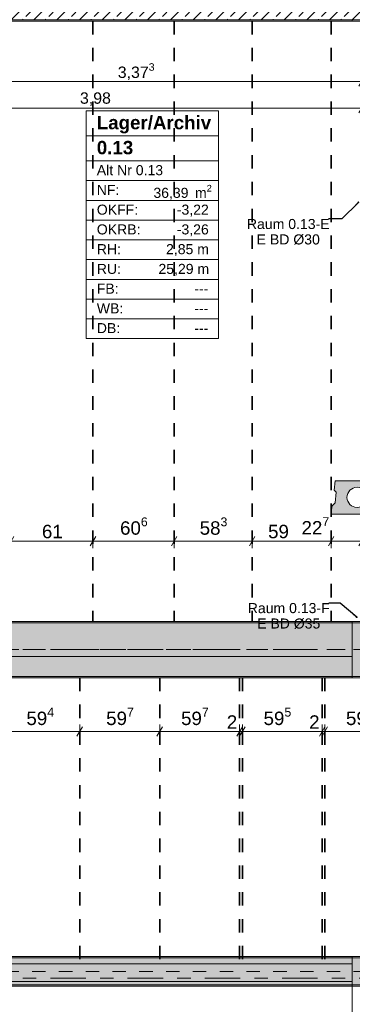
# Model space of a CAD drawing. Header units: metres. Extents: x -3.6 to 84.5, y -11 to 16.8.
# Tile 8 of 76: x 5.1 to 7.6, y 5.7 to 13. Entities that reach past the tile are written whole.
import ezdxf

# ---------------------------------------------------------------- set-up
doc = ezdxf.new("R2010")
doc.units = ezdxf.units.M
doc.header["$MEASUREMENT"] = 0
for name, pattern in [('Achse', [0.2, 0.1, -0.05, 0, -0.05]), ('Strichlinie doppelt', [0.546806, 0.264583, -0.105833, 0.070556, -0.105833]), ('Wipeout_Contour', [1, 0, -1])]:
    doc.linetypes.add(name, pattern=pattern)
for name, color, linetype in [('155 - Bemaßung_ Beschriftung.Ausbau - Deckenelemente', 7, 'Continuous'), ('401 - Zone.Raum_ Raumbegrenzung_ Whg.', 7, 'Continuous'), ('451 - Universal.Achsen Raster', 7, 'Continuous'), ('605 - Struktur.Wand Innen', 7, 'Continuous'), ('607 - Struktur.Stütze', 7, 'Continuous'), ('608 - Struktur.Träger', 7, 'Continuous')]:
    doc.layers.add(name, color=color, linetype=linetype)
doc.styles.add('ERSTELLTER_STIL_1', font='txt')
doc.styles.add('ERSTELLTER_STIL_2', font='txt')
doc.dimstyles.new('ERSTELLTER_STIL__1', dxfattribs={"dimtxt": 0.1, "dimasz": 0.0532, "dimexe": 0.18, "dimexo": 0.0625, "dimgap": 0, "dimtad": 1, "dimtih": 1, "dimtoh": 1, "dimzin": 0, "dimdsep": 46, "dimtxsty": 'ERSTELLTER_STIL_2', "dimblk": 'ARROWHEAD_2', "dimblk1": 'ARROWHEAD_2', "dimblk2": 'ARROWHEAD_2', "dimcen": 0.09, "dimse1": 1, "dimse2": 1, "dimclrd": 7, "dimclre": 7, "dimclrt": 7, "dimazin": 0, "dimtfac": 1, "dimtdec": 4, "dimtmove": 0, "dimatfit": 3, "dimfxl": 1, "dimtolj": 1, "dimtzin": 0, "dimarcsym": 0})
doc.dimstyles.new('ERSTELLTER_STIL__3', dxfattribs={"dimtxt": 0.085, "dimasz": 0.0532, "dimexe": 0.18, "dimexo": 0.0625, "dimgap": 0, "dimtad": 1, "dimtih": 1, "dimtoh": 1, "dimzin": 0, "dimdsep": 46, "dimtxsty": 'ERSTELLTER_STIL_2', "dimblk": 'ARROWHEAD_2', "dimblk1": 'ARROWHEAD_2', "dimblk2": 'ARROWHEAD_2', "dimcen": 0.09, "dimse1": 1, "dimse2": 1, "dimclrd": 256, "dimclre": 256, "dimclrt": 256, "dimazin": 0, "dimtfac": 1, "dimtdec": 4, "dimtmove": 0, "dimatfit": 3, "dimfxl": 1, "dimtolj": 1, "dimtzin": 0, "dimarcsym": 0})
doc.dimstyles.new('ERSTELLTER_STIL__8', dxfattribs={"dimtxt": 0.18, "dimasz": 0.02736, "dimexe": 0.18, "dimexo": 0.0625, "dimgap": 0, "dimtad": 0, "dimtih": 1, "dimtoh": 1, "dimdec": 4, "dimzin": 0, "dimdsep": 46, "dimcen": 0.09, "dimadec": 0, "dimazin": 0, "dimtfac": 1, "dimtdec": 4, "dimtmove": 0, "dimatfit": 3, "dimldrblk": 'ARROWHEAD_11', "dimfxl": 1, "dimtolj": 1, "dimtzin": 0, "dimarcsym": 0})
pattern_1 = [(45, (0, 0), (-0.01767767, 0.01767767), [0, -0.025])]
pattern_2 = [(45, (0, 0), (-0.08485281, 0.08485281), []), (45, (-0.04243, 0.04243), (-0.08485281, 0.08485281), [0.09, -0.03])]

# ---------------------------------------------------------------- blocks, each defined once
blk = doc.blocks.new('*D269')
at = {"layer": '155 - Bemaßung_ Beschriftung.Ausbau - Deckenelemente', "color": 7, "linetype": 'Continuous', "lineweight": 5}
for p, q in [((5.0442, 9.145), (5.0038, 9.075)), ((5.024, 9.0575), (5.024, 9.1625)), ((5.024, 9.11), (5.634, 9.11)), ((5.6542, 9.145), (5.6138, 9.075)), ((5.634, 9.0575), (5.634, 9.1625))]:
    blk.add_line(p, q, dxfattribs=at)
at = {"layer": '155 - Bemaßung_ Beschriftung.Ausbau - Deckenelemente', "color": 7, "lineweight": 5, "insert": (5.2531, 9.13), "char_height": 0.1, "attachment_point": 7, "style": 'ERSTELLTER_STIL_2'}
blk.add_mtext('\\A1;{\\pql;\\fArial|b0|i0|c0|p38;61}', dxfattribs=at)
blk = doc.blocks.new('ARROWHEAD_2')
at = {"color": 0, "linetype": 'Continuous', "lineweight": 0}
for p, q in [((0, 0), (-1, 0)), ((-0.38, -0.66), (0.38, 0.66))]:
    blk.add_line(p, q, dxfattribs=at)
blk = doc.blocks.new('*D270')
at = {"layer": '155 - Bemaßung_ Beschriftung.Ausbau - Deckenelemente', "color": 7, "linetype": 'Continuous', "lineweight": 5}
for p, q in [((5.6542, 9.145), (5.6138, 9.075)), ((5.634, 9.0575), (5.634, 9.1625)), ((5.634, 9.11), (6.24, 9.11)), ((6.2602, 9.145), (6.2198, 9.075)), ((6.24, 9.0575), (6.24, 9.1625))]:
    blk.add_line(p, q, dxfattribs=at)
at = {"layer": '155 - Bemaßung_ Beschriftung.Ausbau - Deckenelemente', "color": 7, "lineweight": 5, "insert": (5.8361, 9.1283), "char_height": 0.1, "attachment_point": 7, "style": 'ERSTELLTER_STIL_2'}
blk.add_mtext('\\A1;{\\pql;\\fArial|b0|i0|c0|p38;60\\fArial|b0|i0|c0|p38;\\A1{\\H.66x;\\S6^  ;}}', dxfattribs=at)
blk = doc.blocks.new('*D271')
at = {"layer": '155 - Bemaßung_ Beschriftung.Ausbau - Deckenelemente', "color": 7, "linetype": 'Continuous', "lineweight": 5}
for p, q in [((6.2602, 9.145), (6.2198, 9.075)), ((6.24, 9.0575), (6.24, 9.1625)), ((6.24, 9.11), (6.823, 9.11)), ((6.8432, 9.145), (6.8028, 9.075)), ((6.823, 9.0575), (6.823, 9.1625))]:
    blk.add_line(p, q, dxfattribs=at)
at = {"layer": '155 - Bemaßung_ Beschriftung.Ausbau - Deckenelemente', "color": 7, "lineweight": 5, "insert": (6.4306, 9.1283), "char_height": 0.1, "attachment_point": 7, "style": 'ERSTELLTER_STIL_2'}
blk.add_mtext('\\A1;{\\pql;\\fArial|b0|i0|c0|p38;58\\fArial|b0|i0|c0|p38;\\A1{\\H.66x;\\S3^  ;}}', dxfattribs=at)
blk = doc.blocks.new('*D272')
at = {"layer": '155 - Bemaßung_ Beschriftung.Ausbau - Deckenelemente', "color": 7, "linetype": 'Continuous', "lineweight": 5}
for p, q in [((6.8432, 9.145), (6.8028, 9.075)), ((6.823, 9.0575), (6.823, 9.1625)), ((6.823, 9.11), (7.413, 9.11)), ((7.4332, 9.145), (7.3928, 9.075)), ((7.413, 9.0575), (7.413, 9.1625))]:
    blk.add_line(p, q, dxfattribs=at)
at = {"layer": '155 - Bemaßung_ Beschriftung.Ausbau - Deckenelemente', "color": 7, "lineweight": 5, "char_height": 0.1, "attachment_point": 7, "style": 'ERSTELLTER_STIL_2'}
for s, insert in [('\\A1;{\\pql;\\fArial|b0|i0|c0|p38;22\\fArial|b0|i0|c0|p38;\\A1{\\H.66x;\\S7^  ;}}', (7.1909, 9.13)), ('\\A1;{\\pql;\\fArial|b0|i0|c0|p38;59}', (6.9412, 9.13))]:
    blk.add_mtext(s, dxfattribs=dict(at, insert=insert))
blk = doc.blocks.new('*D273')
at = {"layer": '155 - Bemaßung_ Beschriftung.Ausbau - Deckenelemente', "color": 7, "linetype": 'Continuous', "lineweight": 5}
for p, q in [((7.4332, 9.145), (7.3928, 9.075)), ((7.413, 9.0575), (7.413, 9.1625)), ((7.413, 9.11), (7.64, 9.11)), ((7.6198, 9.075), (7.6602, 9.145)), ((7.64, 9.0575), (7.64, 9.1625)), ((7.64, 9.11), (7.6742, 9.11))]:
    blk.add_line(p, q, dxfattribs=at)
blk = doc.blocks.new('*D294')
at = {"layer": '155 - Bemaßung_ Beschriftung.Ausbau - Deckenelemente', "color": 7, "linetype": 'Continuous', "lineweight": 5}
for p, q in [((4.9612, 7.725), (4.9208, 7.655)), ((4.941, 7.6375), (4.941, 7.7425)), ((5.5552, 7.725), (5.5148, 7.655)), ((5.535, 7.6375), (5.535, 7.7425)), ((4.941, 7.69), (5.535, 7.69))]:
    blk.add_line(p, q, dxfattribs=at)
at = {"layer": '155 - Bemaßung_ Beschriftung.Ausbau - Deckenelemente', "color": 7, "lineweight": 5, "insert": (5.1371, 7.7083), "char_height": 0.1, "attachment_point": 7, "style": 'ERSTELLTER_STIL_2'}
blk.add_mtext('\\A1;{\\pql;\\fArial|b0|i0|c0|p38;59\\fArial|b0|i0|c0|p38;\\A1{\\H.66x;\\S4^  ;}}', dxfattribs=at)
blk = doc.blocks.new('*D295')
at = {"layer": '155 - Bemaßung_ Beschriftung.Ausbau - Deckenelemente', "color": 7, "linetype": 'Continuous', "lineweight": 5}
for p, q in [((5.5552, 7.725), (5.5148, 7.655)), ((5.535, 7.6375), (5.535, 7.7425)), ((6.1522, 7.725), (6.1118, 7.655)), ((6.132, 7.6375), (6.132, 7.7425)), ((5.535, 7.69), (6.132, 7.69))]:
    blk.add_line(p, q, dxfattribs=at)
at = {"layer": '155 - Bemaßung_ Beschriftung.Ausbau - Deckenelemente', "color": 7, "lineweight": 5, "insert": (5.7326, 7.7083), "char_height": 0.1, "attachment_point": 7, "style": 'ERSTELLTER_STIL_2'}
blk.add_mtext('\\A1;{\\pql;\\fArial|b0|i0|c0|p38;59\\fArial|b0|i0|c0|p38;\\A1{\\H.66x;\\S7^  ;}}', dxfattribs=at)
blk = doc.blocks.new('*D296')
at = {"layer": '155 - Bemaßung_ Beschriftung.Ausbau - Deckenelemente', "color": 7, "linetype": 'Continuous', "lineweight": 5}
for p, q in [((6.1522, 7.725), (6.1118, 7.655)), ((6.132, 7.6375), (6.132, 7.7425)), ((6.7088, 7.655), (6.7492, 7.725)), ((6.7692, 7.725), (6.7288, 7.655)), ((6.729, 7.6375), (6.729, 7.7425)), ((6.132, 7.69), (6.729, 7.69))]:
    blk.add_line(p, q, dxfattribs=at)
at = {"layer": '155 - Bemaßung_ Beschriftung.Ausbau - Deckenelemente', "color": 7, "lineweight": 5, "char_height": 0.1, "attachment_point": 7, "style": 'ERSTELLTER_STIL_2'}
for s, insert in [('\\A1;{\\pql;\\fArial|b0|i0|c0|p38;59\\fArial|b0|i0|c0|p38;\\A1{\\H.66x;\\S7^  ;}}', (6.2916, 7.7083)), ('\\A1;{\\pql;\\fArial|b0|i0|c0|p38;2}', (6.6329, 7.71))]:
    blk.add_mtext(s, dxfattribs=dict(at, insert=insert))
blk = doc.blocks.new('*D297')
at = {"layer": '155 - Bemaßung_ Beschriftung.Ausbau - Deckenelemente', "color": 7, "linetype": 'Continuous', "lineweight": 5}
for p, q in [((6.7088, 7.655), (6.7492, 7.725)), ((6.7692, 7.725), (6.7288, 7.655)), ((6.729, 7.6375), (6.729, 7.7425)), ((6.749, 7.6375), (6.749, 7.7425)), ((6.729, 7.69), (6.749, 7.69))]:
    blk.add_line(p, q, dxfattribs=at)
blk = doc.blocks.new('*D298')
at = {"layer": '155 - Bemaßung_ Beschriftung.Ausbau - Deckenelemente', "color": 7, "linetype": 'Continuous', "lineweight": 5}
for p, q in [((6.7088, 7.655), (6.7492, 7.725)), ((6.7692, 7.725), (6.7288, 7.655)), ((6.749, 7.6375), (6.749, 7.7425)), ((7.3238, 7.655), (7.3642, 7.725)), ((7.3842, 7.725), (7.3438, 7.655)), ((7.344, 7.6375), (7.344, 7.7425)), ((6.749, 7.69), (7.344, 7.69))]:
    blk.add_line(p, q, dxfattribs=at)
at = {"layer": '155 - Bemaßung_ Beschriftung.Ausbau - Deckenelemente', "color": 7, "lineweight": 5, "char_height": 0.1, "attachment_point": 7, "style": 'ERSTELLTER_STIL_2'}
for s, insert in [('\\A1;{\\pql;\\fArial|b0|i0|c0|p38;59\\fArial|b0|i0|c0|p38;\\A1{\\H.66x;\\S5^  ;}}', (6.9076, 7.7083)), ('\\A1;{\\pql;\\fArial|b0|i0|c0|p38;2}', (7.2479, 7.71))]:
    blk.add_mtext(s, dxfattribs=dict(at, insert=insert))
blk = doc.blocks.new('*D299')
at = {"layer": '155 - Bemaßung_ Beschriftung.Ausbau - Deckenelemente', "color": 7, "linetype": 'Continuous', "lineweight": 5}
for p, q in [((7.3238, 7.655), (7.3642, 7.725)), ((7.3842, 7.725), (7.3438, 7.655)), ((7.344, 7.6375), (7.344, 7.7425)), ((7.364, 7.6375), (7.364, 7.7425)), ((7.344, 7.69), (7.364, 7.69))]:
    blk.add_line(p, q, dxfattribs=at)
blk = doc.blocks.new('*D300')
at = {"layer": '155 - Bemaßung_ Beschriftung.Ausbau - Deckenelemente', "color": 7, "linetype": 'Continuous', "lineweight": 5}
for p, q in [((7.3238, 7.655), (7.3642, 7.725)), ((7.3842, 7.725), (7.3438, 7.655)), ((7.364, 7.6375), (7.364, 7.7425)), ((7.9388, 7.655), (7.9792, 7.725)), ((7.9992, 7.725), (7.9588, 7.655)), ((7.959, 7.6375), (7.959, 7.7425)), ((7.364, 7.69), (7.959, 7.69))]:
    blk.add_line(p, q, dxfattribs=at)
at = {"layer": '155 - Bemaßung_ Beschriftung.Ausbau - Deckenelemente', "color": 7, "lineweight": 5, "char_height": 0.1, "attachment_point": 7, "style": 'ERSTELLTER_STIL_2'}
for s, insert in [('\\A1;{\\pql;\\fArial|b0|i0|c0|p38;59\\fArial|b0|i0|c0|p38;\\A1{\\H.66x;\\S5^  ;}}', (7.5226, 7.7083)), ('\\A1;{\\pql;\\fArial|b0|i0|c0|p38;2}', (7.8629, 7.71))]:
    blk.add_mtext(s, dxfattribs=dict(at, insert=insert))
blk = doc.blocks.new('*D353')
at = {"layer": '155 - Bemaßung_ Beschriftung.Ausbau - Deckenelemente', "color": 92, "linetype": 'Continuous', "lineweight": 9, "true_color": 0x00be00}
for p, q in [((4.2872, 12.575), (4.2468, 12.505)), ((4.267, 12.4875), (4.267, 12.5925)), ((7.6198, 12.505), (7.6602, 12.575)), ((7.64, 12.4875), (7.64, 12.5925)), ((4.267, 12.54), (7.64, 12.54)), ((7.64, 12.54), (7.6742, 12.54))]:
    blk.add_line(p, q, dxfattribs=at)
at = {"layer": '155 - Bemaßung_ Beschriftung.Ausbau - Deckenelemente', "color": 92, "lineweight": 9, "true_color": 0x00be00, "insert": (5.8191, 12.5405), "char_height": 0.085, "attachment_point": 7, "style": 'ERSTELLTER_STIL_2'}
blk.add_mtext('\\A1;{\\pql;\\fArial|b0|i0|c0|p38;3,37\\fArial|b0|i0|c0|p38;\\A1{\\H.66x;\\S3^  ;}}', dxfattribs=at)
blk = doc.blocks.new('*D354')
at = {"layer": '155 - Bemaßung_ Beschriftung.Ausbau - Deckenelemente', "color": 92, "linetype": 'Continuous', "lineweight": 9, "true_color": 0x00be00}
for p, q in [((3.6802, 12.375), (3.6398, 12.305)), ((3.66, 12.2875), (3.66, 12.3925)), ((7.6198, 12.305), (7.6602, 12.375)), ((7.64, 12.2875), (7.64, 12.3925)), ((3.6258, 12.34), (3.66, 12.34)), ((3.66, 12.34), (7.64, 12.34)), ((7.64, 12.34), (7.6742, 12.34))]:
    blk.add_line(p, q, dxfattribs=at)
at = {"layer": '155 - Bemaßung_ Beschriftung.Ausbau - Deckenelemente', "color": 92, "lineweight": 9, "true_color": 0x00be00, "insert": (5.5369, 12.357), "char_height": 0.085, "attachment_point": 7, "style": 'ERSTELLTER_STIL_2'}
blk.add_mtext('\\A1;{\\pql;\\fArial|b0|i0|c0|p38;3,98}', dxfattribs=at)
blk = doc.blocks.new('ARROWHEAD_11')
at = {"color": 0, "linetype": 'Continuous', "lineweight": 0}
blk.add_line((0, 0), (-1, 0), dxfattribs=at)
at = {"color": 0, "linetype": 'Continuous', "lineweight": 0, "const_width": 0.25, "flags": 128}
blk.add_lwpolyline([(-0.125, 0, 1), (0.125, 0, 1)], format="xyb", close=True, dxfattribs=at)

msp = doc.modelspace()

# ---------------------------------------------------------------- hatches: boundary and pattern name
at = {"layer": '155 - Bemaßung_ Beschriftung.Ausbau - Deckenelemente', "linetype": 'Continuous', "lineweight": 0, "true_color": 0x575757}
h = msp.add_hatch(color=251, dxfattribs=at)
h.paths.add_polyline_path([(7.4422, 9.56), (7.4353, 9.4887), (7.4499, 9.4741), (7.4422, 9.3966), (7.4189, 9.3733), (7.4125, 9.3283), (7.4179, 9.31), (7.9921, 9.31), (7.9975, 9.3283), (7.9911, 9.3733), (7.9678, 9.3966), (7.9601, 9.4741), (7.9747, 9.4887), (7.9678, 9.56)])
h.paths.add_polyline_path([(7.53, 9.4361, 1), (7.68, 9.4361, 1)], flags=0)
h.paths.add_polyline_path([(7.73, 9.4361, 1), (7.88, 9.4361, 1)], flags=0)
at = {"layer": '608 - Struktur.Träger', "linetype": 'Continuous', "lineweight": 0, "true_color": 0x000000}
h = msp.add_hatch(dxfattribs=at)
h.set_pattern_fill('Beton__Stahlbeton_0001', color=18, style=0, pattern_type=2)
h.set_pattern_definition(pattern_2)
h.paths.add_polyline_path([(0.38, 13), (0.69, 13), (3.97, 13), (4.29, 13), (7.57, 13), (7.89, 13), (11.17, 13), (11.48, 13), (11.48, 13.3), (11.17, 13.3), (7.89, 13.3), (7.57, 13.3), (4.29, 13.3), (3.97, 13.3), (0.69, 13.3), (0.38, 13.3)])
h = msp.add_hatch(dxfattribs=at)
h.set_pattern_fill('Gips_0001', color=18, style=0, pattern_type=2)
h.set_pattern_definition(pattern_1)
h.paths.add_polyline_path([(4.29, 12.99), (7.57, 12.99), (7.57, 13), (4.29, 13)])
h = msp.add_hatch(dxfattribs=at)
h.set_pattern_fill('Gips_0001', color=18, style=0, pattern_type=2)
h.set_pattern_definition(pattern_1)
h.paths.add_polyline_path([(0.69, 8.51), (0.69, 8.5), (7.57, 8.5), (7.57, 8.51)])
h = msp.add_hatch(dxfattribs=at)
h.set_pattern_fill('Gips_0001', color=18, style=0, pattern_type=2)
h.set_pattern_definition(pattern_1)
h.paths.add_polyline_path([(7.57, 6.01), (0.69, 6.01), (0.69, 6), (7.57, 6)])

# ---------------------------------------------------------------- linework, layer by layer
at = {"layer": '155 - Bemaßung_ Beschriftung.Ausbau - Deckenelemente', "color": 7, "linetype": 'Achse', "lineweight": 35}
for p, q in [((5.634, 12.99), (5.634, 8.51)), ((6.24, 12.99), (6.24, 8.51)), ((6.823, 12.99), (6.823, 8.51)), ((7.413, 12.99), (7.413, 8.51))]:
    msp.add_line(p, q, dxfattribs=at)
at = {"layer": '155 - Bemaßung_ Beschriftung.Ausbau - Deckenelemente', "color": 7, "linetype": 'Continuous', "lineweight": 13, "flags": 128}
msp.add_lwpolyline([(7.4422, 9.56), (7.4353, 9.4887), (7.4499, 9.4741), (7.4422, 9.3966), (7.4189, 9.3733), (7.4125, 9.3283), (7.4179, 9.31), (7.9921, 9.31), (7.9975, 9.3283), (7.9911, 9.3733), (7.9678, 9.3966), (7.9601, 9.4741), (7.9747, 9.4887), (7.9678, 9.56)], close=True, dxfattribs=at)
msp.add_lwpolyline([(7.53, 9.4361, 1), (7.68, 9.4361, 1)], format="xyb", close=True, dxfattribs=at)
at = {"layer": '401 - Zone.Raum_ Raumbegrenzung_ Whg.', "color": 7, "linetype": 'Continuous', "lineweight": 9}
for p, q in [((6.5722, 12.32), (5.584, 12.32)), ((5.584, 12.32), (5.584, 10.6209)), ((5.584, 12.32), (6.5722, 12.32)), ((5.584, 12.1334), (5.584, 12.32)), ((6.5722, 10.6209), (6.5722, 12.32)), ((6.5722, 12.32), (6.5722, 12.1334)), ((6.5722, 12.1334), (5.584, 12.1334)), ((5.584, 12.1334), (6.5722, 12.1334)), ((5.584, 11.9468), (5.584, 12.1334)), ((6.5722, 12.1334), (6.5722, 11.9468)), ((6.5722, 11.9468), (5.584, 11.9468)), ((5.584, 11.9468), (6.5722, 11.9468)), ((5.584, 11.7994), (5.584, 11.9468)), ((6.5722, 11.9468), (6.5722, 11.7994)), ((6.5722, 11.7994), (5.584, 11.7994)), ((5.584, 11.7994), (6.5722, 11.7994)), ((5.584, 11.6521), (5.584, 11.7994)), ((6.5722, 11.7994), (6.5722, 11.6521)), ((6.5722, 11.6521), (5.584, 11.6521)), ((5.584, 11.6521), (6.5722, 11.6521)), ((5.584, 11.5048), (5.584, 11.6521)), ((6.5722, 11.6521), (6.5722, 11.5048)), ((6.5722, 11.5048), (5.584, 11.5048)), ((5.584, 11.5048), (6.5722, 11.5048)), ((5.584, 11.3575), (5.584, 11.5048)), ((6.5722, 11.5048), (6.5722, 11.3575)), ((6.5722, 11.3575), (5.584, 11.3575)), ((5.584, 11.3575), (6.5722, 11.3575)), ((5.584, 11.2102), (5.584, 11.3575)), ((6.5722, 11.3575), (6.5722, 11.2102)), ((6.5722, 11.2102), (5.584, 11.2102)), ((5.584, 11.2102), (6.5722, 11.2102)), ((5.584, 11.0628), (5.584, 11.2102)), ((6.5722, 11.2102), (6.5722, 11.0628)), ((6.5722, 11.0628), (5.584, 11.0628)), ((5.584, 11.0628), (6.5722, 11.0628)), ((5.584, 10.9155), (5.584, 11.0628)), ((6.5722, 11.0628), (6.5722, 10.9155)), ((6.5722, 10.9155), (5.584, 10.9155)), ((5.584, 10.9155), (6.5722, 10.9155)), ((5.584, 10.7682), (5.584, 10.9155)), ((6.5722, 10.9155), (6.5722, 10.7682)), ((6.5722, 10.7682), (5.584, 10.7682)), ((5.584, 10.7682), (6.5722, 10.7682)), ((5.584, 10.6209), (5.584, 10.7682)), ((6.5722, 10.7682), (6.5722, 10.6209)), ((5.584, 10.6209), (6.5722, 10.6209)), ((6.5722, 10.6209), (5.584, 10.6209))]:
    msp.add_line(p, q, dxfattribs=at)
at = {"layer": '451 - Universal.Achsen Raster', "color": 160, "linetype": 'Strichlinie doppelt', "lineweight": 9, "true_color": 0x3232ff}
msp.add_line((64.935, 8.3), (-3.175, 8.3), dxfattribs=at)
at = {"layer": '608 - Struktur.Träger', "color": 7, "linetype": 'Continuous', "lineweight": 13}
for p, q in [((0.38, 12.99), (11.48, 12.99)), ((0.38, 8.51), (61.88, 8.51)), ((7.57, 8.5), (0.69, 8.5)), ((7.89, 8.5), (7.57, 8.5)), ((0.38, 6.01), (61.88, 6.01)), ((7.57, 6), (0.69, 6)), ((7.89, 6), (7.57, 6))]:
    msp.add_line(p, q, dxfattribs=at)
at = {"layer": '608 - Struktur.Träger', "color": 7, "linetype": 'Continuous', "lineweight": 5}
for p, q in [((7.57, 12.99), (4.29, 12.99)), ((7.57, 13), (7.57, 12.99)), ((7.57, 8.51), (0.69, 8.51)), ((7.57, 8.51), (7.57, 8.5)), ((7.57, 6.01), (0.69, 6.01)), ((7.57, 6.01), (7.57, 6))]:
    msp.add_line(p, q, dxfattribs=at)
at = {"layer": '608 - Struktur.Träger', "color": 7, "linetype": 'Achse', "lineweight": 9}
msp.add_line((0.38, 8.3), (61.88, 8.3), dxfattribs=at)
at = {"layer": '608 - Struktur.Träger', "color": 7, "linetype": 'Continuous', "lineweight": 13, "flags": 128}
msp.add_lwpolyline([(11.48, 13), (11.17, 13), (7.89, 13), (7.57, 13), (4.29, 13), (3.97, 13), (0.69, 13), (0.38, 13)], dxfattribs=at)

# ---------------------------------------------------------------- texts
at = {"layer": '155 - Bemaßung_ Beschriftung.Ausbau - Deckenelemente', "color": 7, "linetype": 'Continuous', "lineweight": 9, "char_height": 0.075, "attachment_point": 2, "line_spacing_factor": 0.920251, "style": 'ERSTELLTER_STIL_2'}
for s, insert in [('\\A1;{\\pqc;\\fArial|b0|i0|c0|p38;Raum 0.13-E\\P\\pqc;\\fArial|b0|i0|c0|p38;E BD\\fArial|b0|i0|c0|p38; Ø\\fArial|b0|i0|c0|p38;30}', (7.0919, 11.5132)), ('\\A1;{\\pqc;\\fArial|b0|i0|c0|p38;Raum 0.13-F\\P\\pqc;\\fArial|b0|i0|c0|p38;E BD\\fArial|b0|i0|c0|p38; Ø\\fArial|b0|i0|c0|p38;35}', (7.0952, 8.6476))]:
    msp.add_mtext(s, dxfattribs=dict(at, insert=insert))
at = {"layer": '401 - Zone.Raum_ Raumbegrenzung_ Whg.', "color": 7, "lineweight": 9, "attachment_point": 1}
for s, insert, char_height, style in [('\\A1;{\\pqj;\\pt0;\\fArial|b1|i0|c0|p38;Lager/Archiv}', (5.6626, 12.2824), 0.1, 'ERSTELLTER_STIL_1'), ('\\A1;{\\pqj;\\pt0;\\fArial|b1|i0|c0|p38;}', (6.4937, 12.3053), 0.1, 'ERSTELLTER_STIL_1'), ('\\A1;{\\pql;\\pt0;\\fArial|b1|i0|c0|p38;0.13}', (5.6626, 12.0958), 0.1, 'ERSTELLTER_STIL_1'), ('\\A1;{\\pqj;\\pt0;\\fArial|b1|i0|c0|p38;}', (6.4937, 12.1186), 0.1, 'ERSTELLTER_STIL_1'), ('\\A1;{\\pqj;\\pt0;\\fArial|b0|i0|c0|p38;Alt Nr 0.13}', (5.6626, 11.9149), 0.075, 'ERSTELLTER_STIL_2'), ('\\A1;{\\pqj;\\pt0;\\fArial|b0|i0|c0|p38;}', (6.4937, 11.932), 0.075, 'ERSTELLTER_STIL_2'), ('\\A1;{\\pqj;\\pt0;\\fArial|b0|i0|c0|p38;NF: }', (5.6626, 11.7676), 0.075, 'ERSTELLTER_STIL_2'), ('\\A1;{\\pqj;\\pt0;\\fArial|b0|i0|c0|p38;OKFF: }', (5.6626, 11.6203), 0.075, 'ERSTELLTER_STIL_2'), ('\\A1;{\\pql;\\pt0,0.05;\\fArial|b0|i0|c0|p38;36,39\\fArial|b0|i0|c0|p38;\\A1{\\H.66x;\\S^  ;}\\fArial|b0|i0|c0|p38; m\\fArial|b0|i0|c0|p38;\\A1{\\H.66x;\\S2^  ;}}', (6.0851, 11.7676), 0.075, 'ERSTELLTER_STIL_2'), ('\\A1;{\\pqj;\\pt0;\\fArial|b0|i0|c0|p38;-3,22}', (6.2598, 11.6203), 0.075, 'ERSTELLTER_STIL_2'), ('\\A1;{\\pqj;\\pt0;\\fArial|b0|i0|c0|p38;OKRB: }', (5.6626, 11.4729), 0.075, 'ERSTELLTER_STIL_2'), ('\\A1;{\\pqj;\\pt0;\\fArial|b0|i0|c0|p38;-3,26}', (6.2598, 11.4729), 0.075, 'ERSTELLTER_STIL_2'), ('\\A1;{\\pqj;\\pt0;\\fArial|b0|i0|c0|p38;RH: }', (5.6626, 11.3256), 0.075, 'ERSTELLTER_STIL_2'), ('\\A1;{\\pqj;\\pt0;\\fArial|b0|i0|c0|p38;2,85 m}', (6.1796, 11.3256), 0.075, 'ERSTELLTER_STIL_2'), ('\\A1;{\\pqj;\\pt0;\\fArial|b0|i0|c0|p38;RU: }', (5.6626, 11.1783), 0.075, 'ERSTELLTER_STIL_2'), ('\\A1;{\\pqj;\\pt0;\\fArial|b0|i0|c0|p38;25,29 m}', (6.1227, 11.1783), 0.075, 'ERSTELLTER_STIL_2'), ('\\A1;{\\pqj;\\pt0;\\fArial|b0|i0|c0|p38;FB: }', (5.6626, 11.031), 0.075, 'ERSTELLTER_STIL_2'), ('\\A1;{\\pqj;\\pt0;\\fArial|b0|i0|c0|p38;---}', (6.3908, 11.031), 0.075, 'ERSTELLTER_STIL_2'), ('\\A1;{\\pqj;\\pt0;\\fArial|b0|i0|c0|p38;WB: }', (5.6626, 10.8836), 0.075, 'ERSTELLTER_STIL_2'), ('\\A1;{\\pqj;\\pt0;\\fArial|b0|i0|c0|p38;---}', (6.3908, 10.8836), 0.075, 'ERSTELLTER_STIL_2'), ('\\A1;{\\pqj;\\pt0;\\fArial|b0|i0|c0|p38;DB: }', (5.6626, 10.7363), 0.075, 'ERSTELLTER_STIL_2'), ('\\A1;{\\pqj;\\pt0;\\fArial|b0|i0|c0|p38;---}', (6.3908, 10.7363), 0.075, 'ERSTELLTER_STIL_2')]:
    msp.add_mtext(s, dxfattribs=dict(at, insert=insert, char_height=char_height, style=style))

# ---------------------------------------------------------------- dimensions: what is measured, and where the dimension line sits
at = {"layer": '155 - Bemaßung_ Beschriftung.Ausbau - Deckenelemente', "color": 92, "linetype": 'Continuous', "lineweight": 9, "true_color": 0x00be00}
for base, p1, picture, middle in [((7.64, 12.34), (3.66, 12.9725), '*D354', (5.6473, 12.3995)), ((7.64, 12.54), (4.267, 12.9625), '*D353', (6.0443, 12.5995))]:
    dim = msp.add_linear_dim(base=base, p1=p1, p2=(7.64, 10.75), dimstyle='ERSTELLTER_STIL__3', dxfattribs=at)
    dim.commit()
    dim.dimension.update_dxf_attribs({"geometry": picture, "text_midpoint": middle, "dimtype": 160})
at = {"layer": '155 - Bemaßung_ Beschriftung.Ausbau - Deckenelemente', "color": 7, "linetype": 'Continuous', "lineweight": 5}
for base, p1, p2, picture, middle in [((6.24, 9.11), (5.634, 8.51), (6.24, 8.51), '*D270', (6.0474, 9.18)), ((6.823, 9.11), (6.24, 8.51), (6.823, 8.51), '*D271', (6.6419, 9.18)), ((7.413, 9.11), (6.823, 8.51), (7.413, 8.51), '*D272', (7.0174, 9.18)), ((5.634, 9.11), (5.024, 8.51), (5.634, 8.51), '*D269', (5.3293, 9.18)), ((7.64, 9.11), (7.413, 8.51), (7.64, 8.5), '*D273', (7.4022, 9.18))]:
    dim = msp.add_linear_dim(base=base, p1=p1, p2=p2, dimstyle='ERSTELLTER_STIL__1', dxfattribs=at)
    dim.commit()
    dim.dimension.update_dxf_attribs({"geometry": picture, "text_midpoint": middle, "dimtype": 160})

# ---------------------------------------------------------------- leaders
at = {"layer": '155 - Bemaßung_ Beschriftung.Ausbau - Deckenelemente', "color": 7, "linetype": 'Continuous', "lineweight": 9, "annotation_type": 0, "has_hookline": 1, "hookline_direction": 1}
for points, text_width in [([(7.615, 11.637), (7.4924, 11.5132), (7.3933, 11.5132)], 0.6028), ([(7.6025, 8.5425), (7.4803, 8.6476), (7.3941, 8.6476)], 0.5978)]:
    msp.add_leader(points, dimstyle='ERSTELLTER_STIL__8', dxfattribs=dict(at, text_width=text_width))

# ---------------------------------------------------------------- wipeouts: each hides what was drawn before it
at = {"color": 254, "linetype": 'Wipeout_Contour', "lineweight": 0, "ltscale": 38.461711}
msp.add_wipeout([(0.69, 8.09), (7.57, 8.09), (7.57, 8.25), (0.69, 8.25)], dxfattribs=at).dxf.layer = '605 - Struktur.Wand Innen'
at = {"color": 254, "linetype": 'Wipeout_Contour', "lineweight": 0, "ltscale": 30.732011}
msp.add_wipeout([(0.69, 5.825), (7.57, 5.825), (7.57, 5.955), (0.69, 5.955)], dxfattribs=at).dxf.layer = '605 - Struktur.Wand Innen'

# ---------------------------------------------------------------- next in the draw order: hatches: boundary and pattern name
at = {"layer": '607 - Struktur.Stütze', "linetype": 'Continuous', "lineweight": 0, "true_color": 0x000000}
h = msp.add_hatch(dxfattribs=at)
h.set_pattern_fill('Gips_0001', color=18, style=0, pattern_type=2)
h.set_pattern_definition(pattern_1)
h.paths.add_polyline_path([(7.57, 8.51), (7.57, 8.09), (7.89, 8.09), (7.89, 8.51), (7.78, 8.51), (7.78, 8.5), (7.88, 8.5), (7.88, 8.1), (7.58, 8.1), (7.58, 8.5), (7.64, 8.5), (7.64, 8.51)])
h = msp.add_hatch(dxfattribs=at)
h.set_pattern_fill('Gips_0001', color=18, style=0, pattern_type=2)
h.set_pattern_definition(pattern_1)
h.paths.add_polyline_path([(7.89, 6.01), (7.57, 6.01), (7.57, 5.19), (7.62, 5.19), (7.62, 5.2), (7.58, 5.2), (7.58, 6), (7.88, 6), (7.88, 5.2), (7.78, 5.2), (7.78, 5.19), (7.89, 5.19)])
at = {"layer": '608 - Struktur.Träger', "linetype": 'Continuous', "lineweight": 0, "true_color": 0x000000}
h = msp.add_hatch(dxfattribs=at)
h.set_pattern_fill('Beton__Stahlbeton_0001', color=18, style=0, pattern_type=2)
h.set_pattern_definition(pattern_2)
h.paths.add_polyline_path([(0.69, 8.5), (0.38, 8.5), (0.38, 8.1), (0.69, 8.1), (7.57, 8.1), (7.89, 8.1), (11.17, 8.1), (11.76, 8.1), (14.77, 8.1), (18.71, 8.1), (25.57, 8.1), (25.89, 8.1), (32.77, 8.1), (33.09, 8.1), (38.13, 8.1), (43.87, 8.1), (47.17, 8.1), (47.49, 8.1), (50.77, 8.1), (51.09, 8.1), (54.37, 8.1), (54.69, 8.1), (61.57, 8.1), (61.88, 8.1), (61.88, 8.5), (61.57, 8.5), (54.69, 8.5), (54.37, 8.5), (51.09, 8.5), (50.77, 8.5), (47.49, 8.5), (47.17, 8.5), (43.88, 8.5), (43.6, 8.5), (40.29, 8.5), (39.97, 8.5), (36.59, 8.5), (36.45, 8.5), (33.09, 8.5), (32.77, 8.5), (30.75, 8.5), (30.62, 8.5), (29.395, 8.5), (29.265, 8.5), (25.89, 8.5), (25.57, 8.5), (22.345, 8.5), (21.645, 8.5), (18.69, 8.5), (18.37, 8.5), (15.29, 8.5), (14.77, 8.5), (11.49, 8.5), (11.17, 8.5), (7.89, 8.5), (7.57, 8.5)])
h = msp.add_hatch(dxfattribs=at)
h.set_pattern_fill('Gips_0001', color=18, style=0, pattern_type=2)
h.set_pattern_definition(pattern_1)
h.paths.add_polyline_path([(0.69, 8.1), (0.69, 8.09), (7.57, 8.09), (7.57, 8.1)])
h = msp.add_hatch(dxfattribs=at)
h.set_pattern_fill('Beton__Stahlbeton_0001', color=18, style=0, pattern_type=2)
h.set_pattern_definition(pattern_2)
h.paths.add_polyline_path([(0.69, 6), (0.38, 6), (0.38, 5.8), (0.69, 5.8), (7.57, 5.8), (7.89, 5.8), (11.17, 5.8), (11.49, 5.8), (15.08, 5.8), (15.28, 5.8), (18.37, 5.8), (18.69, 5.8), (22.06, 5.8), (22.21, 5.8), (25.57, 5.8), (25.89, 5.8), (32.77, 5.8), (33.09, 5.8), (36.415, 5.8), (36.59, 5.8), (39.97, 5.8), (43.87, 5.8), (47.17, 5.8), (47.49, 5.8), (54.37, 5.8), (54.69, 5.8), (61.57, 5.8), (61.88, 5.8), (61.88, 6), (61.57, 6), (54.69, 6), (54.37, 6), (47.49, 6), (47.17, 6), (43.87, 6), (39.54, 6), (38.47, 6), (38.13, 6), (33.09, 6), (32.77, 6), (25.89, 6), (25.57, 6), (18.71, 6), (14.84, 6), (11.76, 6), (11.51, 6), (11.49, 6), (11.17, 6), (7.89, 6), (7.57, 6)])
h = msp.add_hatch(dxfattribs=at)
h.set_pattern_fill('Gips_0001', color=18, style=0, pattern_type=2)
h.set_pattern_definition(pattern_1)
h.paths.add_polyline_path([(0.69, 5.8), (0.69, 5.79), (7.57, 5.79), (7.57, 5.8)])

# ---------------------------------------------------------------- next in the draw order: linework, layer by layer
at = {"layer": '155 - Bemaßung_ Beschriftung.Ausbau - Deckenelemente', "color": 7, "linetype": 'Achse', "lineweight": 35}
for p, q in [((5.535, 8.09), (5.535, 5.955)), ((6.132, 8.09), (6.132, 5.955)), ((6.729, 8.09), (6.729, 5.955)), ((6.749, 8.09), (6.749, 5.955)), ((7.344, 8.09), (7.344, 5.955)), ((7.364, 8.09), (7.364, 5.955))]:
    msp.add_line(p, q, dxfattribs=at)
at = {"layer": '451 - Universal.Achsen Raster', "color": 160, "linetype": 'Strichlinie doppelt', "lineweight": 9, "true_color": 0x3232ff}
msp.add_line((64.935, 5.85), (-3.175, 5.85), dxfattribs=at)
at = {"layer": '605 - Struktur.Wand Innen', "color": 7, "linetype": 'Continuous', "lineweight": 13, "flags": 128}
for points in [[(7.57, 8.25), (0.69, 8.25)], [(0.69, 8.09), (7.57, 8.09)], [(7.57, 5.955), (0.69, 5.955)], [(0.69, 5.825), (7.57, 5.825)]]:
    msp.add_lwpolyline(points, dxfattribs=at)
at = {"layer": '607 - Struktur.Stütze', "color": 7, "linetype": 'Continuous', "lineweight": 5, "flags": 128}
for points in [[(7.64, 8.51), (7.57, 8.51), (7.57, 8.09), (7.89, 8.09), (7.89, 8.51), (7.78, 8.51)], [(7.78, 5.19), (7.89, 5.19), (7.89, 6.01), (7.57, 6.01), (7.57, 5.19), (7.62, 5.19)]]:
    msp.add_lwpolyline(points, dxfattribs=at)
at = {"layer": '608 - Struktur.Träger', "color": 7, "linetype": 'Continuous', "lineweight": 13}
for p, q in [((0.38, 8.09), (61.88, 8.09)), ((0.38, 5.79), (61.88, 5.79))]:
    msp.add_line(p, q, dxfattribs=at)
at = {"layer": '608 - Struktur.Träger', "color": 7, "linetype": 'Continuous', "lineweight": 5}
for p, q in [((7.57, 8.09), (0.69, 8.09)), ((7.57, 8.1), (7.57, 8.09)), ((7.57, 5.79), (0.69, 5.79)), ((7.57, 5.8), (7.57, 5.79))]:
    msp.add_line(p, q, dxfattribs=at)
at = {"layer": '608 - Struktur.Träger', "color": 7, "linetype": 'Achse', "lineweight": 9}
msp.add_line((0.38, 5.9), (61.88, 5.9), dxfattribs=at)
at = {"layer": '608 - Struktur.Träger', "color": 7, "linetype": 'Continuous', "lineweight": 13, "flags": 128}
for points in [[(61.88, 8.1), (61.57, 8.1), (54.69, 8.1), (54.37, 8.1), (51.09, 8.1), (50.77, 8.1), (47.49, 8.1), (47.17, 8.1), (43.87, 8.1), (38.13, 8.1), (33.09, 8.1), (32.77, 8.1), (25.89, 8.1), (25.57, 8.1), (18.71, 8.1), (14.77, 8.1), (11.76, 8.1), (11.17, 8.1), (7.89, 8.1), (7.57, 8.1), (0.69, 8.1), (0.38, 8.1)], [(33.09, 5.8), (32.77, 5.8), (25.89, 5.8), (25.57, 5.8), (22.21, 5.8), (22.06, 5.8), (18.69, 5.8), (18.37, 5.8), (15.28, 5.8), (15.08, 5.8), (11.49, 5.8), (11.17, 5.8), (7.89, 5.8), (7.57, 5.8), (0.69, 5.8), (0.38, 5.8)]]:
    msp.add_lwpolyline(points, dxfattribs=at)

# ---------------------------------------------------------------- next in the draw order: dimensions: what is measured, and where the dimension line sits
at = {"layer": '155 - Bemaßung_ Beschriftung.Ausbau - Deckenelemente', "color": 7, "linetype": 'Continuous', "lineweight": 5}
for base, p1, p2, picture, middle in [((5.535, 7.69), (4.941, 5.955), (5.535, 5.955), '*D294', (5.3484, 7.76)), ((6.132, 7.69), (5.535, 5.955), (6.132, 5.955), '*D295', (5.9439, 7.76)), ((6.729, 7.69), (6.132, 5.955), (6.729, 5.955), '*D296', (6.5029, 7.76)), ((7.3439889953, 7.6899822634), (6.7489889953, 5.955), (7.3439889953, 5.955), '*D298', (7.1189123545, 7.7599822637)), ((7.9589889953, 7.6899822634), (7.3639889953, 5.955), (7.9589889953, 5.955), '*D300', (7.7339123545, 7.7599822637)), ((6.749, 7.69), (6.729, 5.955), (6.749, 5.955), '*D297', (6.671, 7.76)), ((7.364, 7.69), (7.344, 5.955), (7.364, 5.955), '*D299', (7.286, 7.76))]:
    dim = msp.add_linear_dim(base=base, p1=p1, p2=p2, dimstyle='ERSTELLTER_STIL__1', dxfattribs=at)
    dim.commit()
    dim.dimension.update_dxf_attribs({"geometry": picture, "text_midpoint": middle, "dimtype": 160})

doc.saveas('drawing.dxf')
